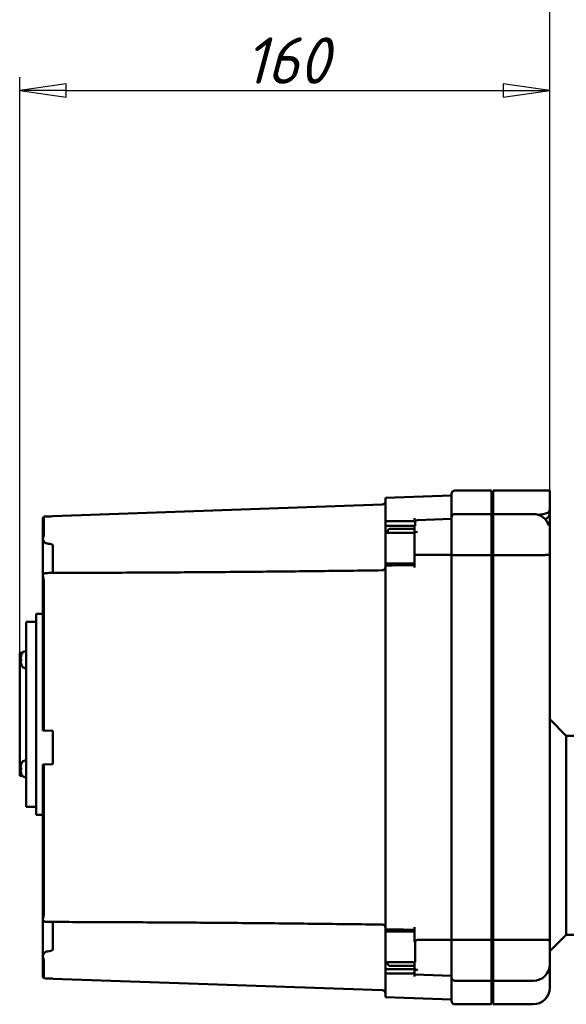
# Model space of a CAD drawing. Header units: millimetres. Extents: x -4631 to 9712, y -389 to 1491.
# Tile 12 of 33: x 294 to 459, y 697 to 994. Entities that reach past the tile are written whole.
import ezdxf

# ---------------------------------------------------------------- set-up
doc = ezdxf.new("R2010")
doc.units = ezdxf.units.MM
doc.header["$LTSCALE"] = 4
doc.layers.add('Видимый контур (ГОСТ)', color=7, linetype='Continuous', lineweight=50)
doc.layers.add('Размер (ГОСТ)', color=7, linetype='Continuous', lineweight=25)
doc.styles.add('Обычный текст (ГОСТ)', font='GOST Common Italic.ttf')
doc.dimstyles.new('Обычный (ГОСТ)', dxfattribs={"dimscale": 4, "dimtxt": 3.5, "dimasz": 3.5, "dimexe": 1, "dimexo": 0, "dimgap": 0.5, "dimtad": 1, "dimtxsty": 'Обычный текст (ГОСТ)', "dimblk": 'Filled-1', "dimcen": 0.09, "dimdle": 15, "dimclrd": 256, "dimclre": 256, "dimclrt": 256, "dimazin": 2, "dimtfac": 0.714286, "dimtdec": 3, "dimtmove": 0, "dimatfit": 3, "dimfxl": 1, "dimtolj": 1, "dimlwd": 25, "dimlwe": 25, "dimarcsym": 0})

# ---------------------------------------------------------------- blocks, each defined once
blk = doc.blocks.new('Filled-1')
at = {"color": 0}
for p, q in [((0, 0), (-1, 0.143)), ((-1, 0.143), (-1, -0.143)), ((-1, 0), (0, 0)), ((-1, -0.143), (0, 0))]:
    blk.add_line(p, q, dxfattribs=at)
at = {"color": 0, "flags": 128}
blk.add_lwpolyline([(-1, -0.143), (0, 0), (-1, 0.143), (-1, -0.143)], dxfattribs=at)
at = {"color": 0}
blk.add_solid([(-1, -0.143), (0, 0), (-1, 0.143), (-1, -0.143)], dxfattribs=at)
blk = doc.blocks.new('*D10')
at = {"layer": 'Defpoints', "color": 0, "linetype": 'Continuous', "transparency": 16777216}
for p in [(454.11, 973.12), (454.11, 833.12), (294.11, 803.43)]:
    blk.add_point(p, dxfattribs=at)
at = {"layer": 'Размер (ГОСТ)', "linetype": 'Continuous', "lineweight": 25, "transparency": 16777216}
for p, q in [((294.11, 803.43), (294.11, 977.12)), ((454.11, 833.12), (454.11, 977.12)), ((308.11, 973.12), (440.11, 973.12))]:
    blk.add_line(p, q, dxfattribs=at)
at = {"layer": 'Размер (ГОСТ)', "linetype": 'Continuous', "lineweight": 25, "transparency": 16777216, "xscale": 14, "yscale": 14, "zscale": 14, "rotation": 180}
blk.add_blockref('Filled-1', (294.11, 973.12), dxfattribs=at)
at = {"layer": 'Размер (ГОСТ)', "linetype": 'Continuous', "lineweight": 25, "transparency": 16777216, "xscale": 14, "yscale": 14, "zscale": 14}
blk.add_blockref('Filled-1', (454.11, 973.12), dxfattribs=at)
at = {"layer": 'Размер (ГОСТ)', "linetype": 'Continuous', "lineweight": 25, "transparency": 16777216, "insert": (361.99, 989.12), "char_height": 14, "attachment_point": 1, "style": 'Обычный текст (ГОСТ)'}
blk.add_mtext('\\A1;160', dxfattribs=at)
blk = doc.blocks.new('*D11')
at = {"layer": 'Defpoints', "color": 0, "linetype": 'Continuous', "transparency": 16777216}
for p in [(524.11, 1022.63), (524.11, 962.63), (454.11, 833.12)]:
    blk.add_point(p, dxfattribs=at)
at = {"layer": 'Размер (ГОСТ)', "linetype": 'Continuous', "lineweight": 25, "transparency": 16777216}
for p, q in [((454.11, 833.12), (454.11, 1026.63)), ((524.11, 962.63), (524.11, 1026.63)), ((468.11, 1022.63), (510.11, 1022.63))]:
    blk.add_line(p, q, dxfattribs=at)
at = {"layer": 'Размер (ГОСТ)', "linetype": 'Continuous', "lineweight": 25, "transparency": 16777216, "xscale": 14, "yscale": 14, "zscale": 14, "rotation": 180}
blk.add_blockref('Filled-1', (454.11, 1022.63), dxfattribs=at)
at = {"layer": 'Размер (ГОСТ)', "linetype": 'Continuous', "lineweight": 25, "transparency": 16777216, "xscale": 14, "yscale": 14, "zscale": 14}
blk.add_blockref('Filled-1', (524.11, 1022.63), dxfattribs=at)
at = {"layer": 'Размер (ГОСТ)', "linetype": 'Continuous', "lineweight": 25, "transparency": 16777216, "insert": (480.74, 1038.81), "char_height": 14, "attachment_point": 1, "style": 'Обычный текст (ГОСТ)'}
blk.add_mtext('\\A1;70', dxfattribs=at)

msp = doc.modelspace()

# ---------------------------------------------------------------- linework, layer by layer
at = {"layer": 'Видимый контур (ГОСТ)'}
for p, q in [((404.514, 850.179), (424.514, 850.878)), ((404.514, 843.73), (404.514, 850.179)), ((424.514, 844.307), (424.514, 851.378)), ((436.514, 852.378), (425.514, 852.378)), ((436.514, 852.378), (436.514, 845.307)), ((437.014, 852.378), (437.014, 845.307)), ((454.114, 852.378), (437.014, 852.378)), ((454.114, 852.378), (454.114, 846.568)), ((304.114, 844.673), (403.549, 848.146)), ((301.114, 837.834), (301.114, 843.864)), ((301.364, 844.525), (301.364, 838.879)), ((304.114, 844.673), (304.114, 844.625)), ((404.514, 843.73), (404.514, 843.108)), ((413.264, 844.021), (413.264, 843.108)), ((414.229, 843.447), (424.514, 843.807)), ((424.514, 832.937), (424.514, 844.307)), ((436.514, 845.307), (425.514, 845.307)), ((436.514, 845.307), (436.514, 832.937)), ((437.014, 845.307), (437.014, 832.937)), ((449.114, 845.307), (437.014, 845.307)), ((454.114, 846.568), (454.114, 846.217)), ((454.114, 845.978), (454.114, 846.217)), ((454.114, 845.978), (454.114, 845.194)), ((404.514, 841.786), (404.514, 843.108)), ((404.514, 843.108), (413.513, 843.108)), ((404.514, 841.786), (413.513, 841.786)), ((404.514, 839.814), (404.514, 841.786)), ((406.064, 840.881), (413.264, 840.881)), ((413.264, 839.871), (413.264, 841.329)), ((413.513, 843.108), (413.513, 841.786)), ((301.114, 837.834), (301.114, 826.765)), ((404.514, 839.814), (405.264, 839.814)), ((404.514, 839.664), (404.514, 839.814)), ((404.514, 830.365), (404.514, 839.664)), ((404.514, 839.664), (413.264, 839.664)), ((405.264, 839.664), (405.264, 840.316)), ((413.264, 839.871), (414.229, 839.894)), ((413.264, 832.95), (413.264, 839.871)), ((454.114, 840.305), (454.114, 833.125)), ((304.114, 827.531), (304.114, 835.844)), ((413.264, 832.95), (413.264, 829.132)), ((424.514, 716.818), (424.514, 832.937)), ((436.514, 832.937), (425.514, 832.937)), ((436.514, 832.937), (436.514, 716.818)), ((449.114, 832.937), (437.014, 832.937)), ((437.014, 832.937), (437.014, 716.818)), ((454.114, 833.125), (454.114, 716.631)), ((404.514, 830.365), (404.514, 829.799)), ((404.514, 830.365), (413.264, 830.365)), ((404.514, 829.799), (404.514, 829.035)), ((404.514, 720.721), (404.514, 829.035)), ((437.014, 829.173), (436.514, 829.173)), ((301.114, 780.035), (301.114, 826.765)), ((301.364, 825.196), (301.364, 780.022)), ((299.114, 815.177), (299.114, 754.579)), ((301.114, 815.177), (299.114, 815.177)), ((296.114, 812.747), (296.114, 757.008)), ((299.114, 812.747), (296.114, 812.747)), ((294.114, 803.432), (294.114, 766.324)), ((294.917, 803.432), (294.114, 803.432)), ((294.607, 802.744), (294.607, 802.73)), ((295.714, 803.828), (296.114, 803.828)), ((294.392, 801.587), (294.607, 801.568)), ((294.392, 801.07), (294.607, 801.089)), ((294.607, 801.654), (294.607, 801.002)), ((294.607, 799.927), (294.607, 799.913)), ((295.714, 798.828), (296.114, 798.828)), ((459.114, 778.37), (454.114, 783.37)), ((301.114, 780.035), (301.364, 780.022)), ((301.364, 780.022), (304.114, 779.878)), ((304.114, 779.878), (304.114, 769.878)), ((459.114, 778.37), (464.114, 778.37)), ((459.114, 778.37), (459.114, 718.37)), ((294.607, 769.843), (294.607, 769.829)), ((295.714, 770.927), (296.114, 770.927)), ((301.364, 769.734), (301.114, 769.72)), ((301.114, 722.991), (301.114, 769.72)), ((304.114, 769.878), (301.364, 769.734)), ((301.364, 769.734), (301.364, 724.56)), ((294.392, 768.686), (294.607, 768.667)), ((294.392, 768.169), (294.607, 768.188)), ((294.607, 768.753), (294.607, 768.101)), ((294.607, 767.026), (294.607, 767.011)), ((294.917, 766.324), (294.114, 766.324)), ((295.714, 765.927), (296.114, 765.927)), ((299.114, 757.008), (296.114, 757.008)), ((301.114, 754.579), (299.114, 754.579)), ((301.114, 722.991), (301.114, 711.922)), ((304.114, 713.911), (304.114, 722.225)), ((404.514, 720.721), (404.514, 719.956)), ((404.514, 719.956), (404.514, 719.391)), ((404.514, 710.104), (404.514, 719.391)), ((404.514, 719.391), (413.264, 719.391)), ((413.264, 720.623), (413.264, 716.208)), ((437.014, 720.582), (436.514, 720.582)), ((413.513, 716.19), (413.513, 710.104)), ((424.514, 705.449), (424.514, 716.818)), ((436.514, 716.818), (425.514, 716.818)), ((436.514, 716.818), (436.514, 704.449)), ((449.114, 716.818), (437.014, 716.818)), ((437.014, 716.818), (437.014, 704.449)), ((459.114, 718.37), (454.114, 713.37)), ((454.114, 716.631), (454.114, 709.449)), ((459.114, 718.37), (464.114, 718.37)), ((301.114, 705.891), (301.114, 711.922)), ((301.364, 710.876), (301.364, 705.23)), ((404.514, 710.104), (413.513, 710.104)), ((404.514, 710.089), (404.514, 710.104)), ((404.514, 707.978), (404.514, 710.089)), ((404.514, 710.089), (405.264, 710.089)), ((405.264, 709.558), (405.264, 710.104)), ((413.264, 708.473), (413.264, 710.104)), ((404.514, 706.647), (404.514, 707.978)), ((404.514, 707.978), (413.264, 707.978)), ((413.264, 708.955), (406.064, 708.955)), ((413.264, 707.978), (413.264, 707.749)), ((413.264, 706.342), (413.264, 707.749)), ((413.264, 707.749), (414.229, 707.723)), ((454.114, 709.449), (454.114, 702.378)), ((304.114, 705.131), (304.114, 705.082)), ((304.114, 705.082), (403.549, 701.61)), ((404.514, 706.647), (404.514, 706.025)), ((404.514, 706.647), (413.264, 706.647)), ((404.514, 699.576), (404.514, 706.025)), ((413.264, 706.342), (413.264, 705.735)), ((413.264, 706.342), (424.514, 705.949)), ((424.514, 698.378), (424.514, 705.449)), ((436.514, 704.449), (425.514, 704.449)), ((436.514, 704.449), (436.514, 697.378)), ((437.014, 704.449), (437.014, 697.378)), ((449.114, 704.449), (437.014, 704.449)), ((404.514, 699.576), (424.514, 698.878)), ((436.514, 697.378), (425.514, 697.378)), ((449.114, 697.378), (437.014, 697.378))]:
    msp.add_line(p, q, dxfattribs=at)
at = {"layer": 'Видимый контур (ГОСТ)', "flags": 128}
msp.add_lwpolyline([(454.002, 845.221), (454.01, 845.258), (454.018, 845.294), (454.026, 845.33), (454.034, 845.366), (454.041, 845.401), (454.048, 845.436), (454.055, 845.47), (454.061, 845.503), (454.067, 845.537), (454.073, 845.569), (454.078, 845.601), (454.084, 845.633), (454.088, 845.664), (454.093, 845.695), (454.097, 845.726), (454.1, 845.756), (454.104, 845.785), (454.106, 845.814), (454.109, 845.842), (454.111, 845.871), (454.112, 845.898), (454.113, 845.925), (454.114, 845.952), (454.114, 845.978)], dxfattribs=at)
at = {"layer": 'Видимый контур (ГОСТ)'}
for centre, radius, start, end in [((425.514, 851.378), 1, 90, 180), ((403.514, 849.145), 1, 272, 0), ((425.514, 844.307), 1, 90, 180), ((449.114, 840.307), 5, 18.03544, 90), ((414.264, 842.448), 1, 92, 138.69006), ((403.514, 829.324), 1, 270.77483, 0), ((294.747, 802.744), 0.14, 160.54359, 180), ((298.754, 801.328), 4.39, 153.73923, 160.54359), ((295.714, 802.828), 1, 90.01, 153.73923), ((294.747, 799.913), 0.14, 180, 199.45641), ((298.754, 801.328), 4.39, 199.45641, 206.26077), ((295.714, 799.828), 1, 206.26077, 269.99), ((294.747, 769.843), 0.14, 160.54359, 180), ((298.754, 768.427), 4.39, 153.73923, 160.54359), ((295.714, 769.927), 1, 90.01, 153.73923), ((294.747, 767.011), 0.14, 180, 199.45641), ((298.754, 768.427), 4.39, 199.45641, 206.26077), ((295.714, 766.927), 1, 206.26077, 269.99), ((403.514, 720.432), 1, 0, 89.22518), ((449.114, 709.449), 5, 270, 0), ((425.514, 705.449), 1, 180, 270), ((403.514, 700.61), 1, 0, 88), ((449.114, 702.378), 5, 270, 0), ((425.514, 698.378), 1, 180, 270)]:
    msp.add_arc(centre, radius, start, end, dxfattribs=at)
for centre, major_axis, ratio, start_param, end_param in [((5612.361, 619.565), (-7832.351, 0), 0.0390783, 5.4570649, 5.4575426), ((298.74, 801.343), (3.157, 3.046), 0.9920917, 2.0414611, 2.2736634), ((298.74, 801.167), (-4.37, 0.384), 0.0903208, 5.954588, 6.1867903), ((298.74, 801.49), (-4.37, -0.384), 0.0903208, 0.096395, 0.3285973), ((298.74, 801.314), (-3.157, 3.046), 0.9920917, 0.8679292, 1.1001315), ((298.74, 768.442), (3.157, 3.046), 0.9920917, 2.0414611, 2.2736634), ((298.74, 768.266), (-4.37, 0.384), 0.0903208, 5.954588, 6.1867903), ((298.74, 768.588), (-4.37, -0.384), 0.0903208, 0.096395, 0.3285973), ((298.74, 768.412), (-3.157, 3.046), 0.9920917, 0.8679292, 1.1001315), ((5612.361, 930.19), (-7832.351, 0), 0.0390783, 0.8256427, 0.8261204)]:
    msp.add_ellipse(centre, major_axis=major_axis, ratio=ratio, start_param=start_param, end_param=end_param, dxfattribs=at)
for points, knots in [([(301.364, 844.525), (301.293, 844.443), (301.23, 844.342), (301.143, 844.133), (301.114, 843.987), (301.114, 843.864)], [0.080337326, 0.080337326, 0.080337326, 0.080337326, 0.111245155, 0.111245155, 0.148266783, 0.148266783, 0.148266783, 0.148266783]), ([(454.114, 846.217), (454.114, 846.199), (454.112, 846.181), (454.078, 846.013), (453.92, 845.864), (453.37, 845.584), (452.982, 845.456), (452.025, 845.241), (451.464, 845.156), (450.772, 845.092), (450.69, 845.085), (450.607, 845.079)], [2.34937301, 2.34937301, 2.34937301, 2.34937301, 2.37301144, 2.37301144, 2.56830776, 2.56830776, 2.76361928, 2.76361928, 2.95894012, 2.95894012, 2.98510652, 2.98510652, 2.98510652, 2.98510652]), ([(452.563, 843.927), (452.663, 843.9), (452.757, 843.884), (453.037, 843.876), (453.2, 843.93), (453.515, 844.145), (453.673, 844.338), (453.886, 844.795), (453.952, 844.998), (454.002, 845.22)], [0.24505401, 0.24505401, 0.24505401, 0.24505401, 0.29833004, 0.29833004, 0.41079246, 0.41079246, 0.54707035, 0.54707035, 0.63437576, 0.63437576, 0.63437576, 0.63437576]), ([(454.114, 841.006), (454.114, 842.038), (454.114, 842.785), (454.114, 844.002), (454.114, 844.519), (454.114, 845.193)], [-0.84782877, -0.84782877, -0.84782877, -0.84782877, -0.28299284, -0.28299284, 0, 0, 0, 0]), ([(405.264, 840.316), (405.264, 840.387), (405.288, 840.471), (405.366, 840.601), (405.433, 840.671), (405.573, 840.768), (405.672, 840.813), (405.853, 840.865), (405.967, 840.881), (406.064, 840.881)], [-0.12164783, -0.12164783, -0.12164783, -0.12164783, -0.08978933, -0.08978933, -0.05899766, -0.05899766, -0.02916273, -0.02916273, 0, 0, 0, 0]), ([(413.264, 841.329), (413.264, 841.415), (413.294, 841.517), (413.381, 841.662), (413.444, 841.73), (413.513, 841.786)], [-0.150544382, -0.150544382, -0.150544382, -0.150544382, -0.111795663, -0.111795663, -0.080837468, -0.080837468, -0.080837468, -0.080837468]), ([(454.114, 840.305), (454.114, 840.306), (454.114, 840.307), (454.114, 840.422), (454.114, 840.539), (454.114, 840.773), (454.114, 840.889), (454.114, 841.006)], [-0.099046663, -0.099046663, -0.099046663, -0.099046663, -0.098583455, -0.098583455, -0.04916909, -0.04916909, -0.000000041, -0.000000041, -0.000000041, -0.000000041]), ([(301.115, 837.869), (301.115, 837.858), (301.114, 837.848), (301.114, 837.836), (301.114, 837.835), (301.114, 837.834)], [0.1756522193, 0.1756522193, 0.1756522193, 0.1756522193, 0.1813015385, 0.1813015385, 0.1818705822, 0.1818705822, 0.1818705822, 0.1818705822]), ([(301.364, 838.879), (301.364, 838.802), (301.311, 838.678), (301.208, 838.395), (301.133, 838.169), (301.116, 837.893), (301.116, 837.881), (301.115, 837.869)], [0, 0, 0, 0, 0.10333489, 0.10333489, 0.26984711, 0.26984711, 0.27728317, 0.27728317, 0.27728317, 0.27728317]), ([(301.115, 837.869), (301.121, 837.757), (301.149, 837.638), (301.254, 837.35), (301.347, 837.176), (301.519, 836.921), (301.588, 836.829), (301.706, 836.698), (301.753, 836.651), (301.831, 836.585), (301.862, 836.562), (301.914, 836.53), (301.934, 836.518), (301.989, 836.493), (302.025, 836.481), (302.062, 836.476)], [0.16511913, 0.16511913, 0.16511913, 0.16511913, 0.20901691, 0.20901691, 0.27090625, 0.27090625, 0.30571103, 0.30571103, 0.32545665, 0.32545665, 0.33708849, 0.33708849, 0.34423313, 0.34423313, 0.35560517, 0.35560517, 0.35560517, 0.35560517]), ([(302.062, 836.476), (302.58, 836.403), (303.171, 836.303), (303.739, 836.131), (303.882, 836.077), (304.02, 835.99), (304.056, 835.962), (304.091, 835.917), (304.1, 835.903), (304.111, 835.873), (304.114, 835.859), (304.114, 835.844)], [0.00051203, 0.00051203, 0.00051203, 0.00051203, 0.1573396, 0.1573396, 0.21521212, 0.21521212, 0.23780105, 0.23780105, 0.24706117, 0.24706117, 0.25539911, 0.25539911, 0.25539911, 0.25539911]), ([(424.514, 832.937), (424.514, 832.937), (424.522, 832.936), (424.537, 832.936), (424.552, 832.936), (424.574, 832.936), (424.603, 832.936), (424.656, 832.936), (424.732, 832.936), (424.826, 832.936), (424.918, 832.936), (425.026, 832.937), (425.145, 832.937), (425.262, 832.937), (425.388, 832.937), (425.514, 832.937)], [-0.31990975, -0.31990975, -0.31990975, -0.31990975, -0.29774916, -0.29774916, -0.29774916, -0.27613227, -0.27613227, -0.27613227, -0.23631761, -0.23631761, -0.23631761, -0.19772722, -0.19772722, -0.19772722, -0.15971948, -0.15971948, -0.15971948, -0.15971948]), ([(454.114, 833.125), (454.114, 833.125), (454.114, 833.124), (454.113, 833.088), (454.076, 833.059), (453.924, 833.012), (453.81, 832.995), (453.393, 832.957), (453.017, 832.946), (452.089, 832.935), (451.55, 832.935), (450.372, 832.936), (449.747, 832.937), (449.114, 832.937)], [-1.61249131, -1.61249131, -1.61249131, -1.61249131, -1.6112526, -1.6112526, -1.4989524, -1.4989524, -1.38592976, -1.38592976, -1.18812879, -1.18812879, -0.9957164, -0.9957164, -0.80562632, -0.80562632, -0.80562632, -0.80562632]), ([(301.114, 826.765), (301.114, 826.767), (301.114, 826.769), (301.114, 826.789), (301.115, 826.808), (301.115, 826.826)], [-0.0006493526, -0.0006493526, -0.0006493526, -0.0006493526, 0, 0, 0.006448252, 0.006448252, 0.006448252, 0.006448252]), ([(302.062, 827.484), (302.038, 827.484), (302.016, 827.483), (301.957, 827.478), (301.921, 827.475), (301.829, 827.462), (301.773, 827.451), (301.625, 827.413), (301.522, 827.374), (301.306, 827.239), (301.202, 827.131), (301.13, 826.936), (301.119, 826.882), (301.115, 826.826)], [0.00001882, 0.00001882, 0.00001882, 0.00001882, 0.00710995, 0.00710995, 0.01885826, 0.01885826, 0.04027376, 0.04027376, 0.08275615, 0.08275615, 0.1381384, 0.1381384, 0.15864678, 0.15864678, 0.15864678, 0.15864678]), ([(301.115, 826.826), (301.12, 826.716), (301.141, 826.591), (301.208, 826.268), (301.258, 826.071), (301.338, 825.641), (301.364, 825.425), (301.364, 825.196)], [0.098128, 0.098128, 0.098128, 0.098128, 0.14104813, 0.14104813, 0.19592576, 0.19592576, 0.25275826, 0.25275826, 0.25275826, 0.25275826]), ([(303.929, 827.53), (303.863, 827.53), (303.786, 827.529), (303.313, 827.522), (302.681, 827.504), (302.062, 827.484)], [0.02804652, 0.02804652, 0.02804652, 0.02804652, 0.04882123, 0.04882123, 0.15780926, 0.15780926, 0.15780926, 0.15780926]), ([(303.929, 827.53), (310.569, 827.546), (317.209, 827.57), (330.489, 827.632), (337.128, 827.67), (350.408, 827.761), (357.048, 827.814), (370.328, 827.934), (376.968, 828.002), (390.248, 828.152), (396.888, 828.234), (403.528, 828.324)], [0.547079, 0.547079, 0.547079, 0.547079, 2.540943, 2.540943, 4.5348069, 4.5348069, 6.5286708, 6.5286708, 8.5225347, 8.5225347, 10.5163986, 10.5163986, 10.5163986, 10.5163986]), ([(294.393, 801.587), (294.391, 801.586), (294.389, 801.588), (294.387, 801.601), (294.386, 801.612), (294.385, 801.638), (294.386, 801.655), (294.387, 801.693), (294.389, 801.714), (294.391, 801.744), (294.392, 801.754), (294.393, 801.764)], [0, 0, 0, 0, 0.006105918, 0.006105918, 0.012211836, 0.012211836, 0.018306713, 0.018306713, 0.02440159, 0.02440159, 0.027283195, 0.027283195, 0.027283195, 0.027283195]), ([(294.393, 800.893), (294.391, 800.913), (294.389, 800.935), (294.387, 800.976), (294.386, 800.996), (294.385, 801.027), (294.386, 801.041), (294.387, 801.061), (294.389, 801.067), (294.391, 801.07), (294.392, 801.07), (294.393, 801.069)], [0, 0, 0, 0, 0.006105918, 0.006105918, 0.012211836, 0.012211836, 0.018306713, 0.018306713, 0.02440159, 0.02440159, 0.027283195, 0.027283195, 0.027283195, 0.027283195]), ([(294.393, 768.686), (294.391, 768.684), (294.389, 768.687), (294.387, 768.7), (294.386, 768.71), (294.385, 768.737), (294.386, 768.753), (294.387, 768.792), (294.389, 768.813), (294.391, 768.842), (294.392, 768.852), (294.393, 768.862)], [0, 0, 0, 0, 0.006105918, 0.006105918, 0.012211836, 0.012211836, 0.018306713, 0.018306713, 0.02440159, 0.02440159, 0.027283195, 0.027283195, 0.027283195, 0.027283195]), ([(294.393, 767.992), (294.391, 768.012), (294.389, 768.034), (294.387, 768.075), (294.386, 768.094), (294.385, 768.126), (294.386, 768.14), (294.387, 768.16), (294.389, 768.166), (294.391, 768.169), (294.392, 768.169), (294.393, 768.168)], [0, 0, 0, 0, 0.006105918, 0.006105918, 0.012211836, 0.012211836, 0.018306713, 0.018306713, 0.02440159, 0.02440159, 0.027283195, 0.027283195, 0.027283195, 0.027283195]), ([(301.114, 722.991), (301.114, 722.989), (301.114, 722.987), (301.114, 722.966), (301.115, 722.948), (301.115, 722.929)], [-0.0006503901, -0.0006503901, -0.0006503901, -0.0006503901, 0, 0, 0.0064471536, 0.0064471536, 0.0064471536, 0.0064471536]), ([(301.364, 724.56), (301.364, 724.224), (301.311, 723.956), (301.208, 723.459), (301.133, 723.186), (301.116, 722.949), (301.116, 722.939), (301.115, 722.929)], [0, 0, 0, 0, 0.10333497, 0.10333497, 0.26984727, 0.26984727, 0.27728342, 0.27728342, 0.27728342, 0.27728342]), ([(301.115, 722.929), (301.121, 722.835), (301.149, 722.75), (301.254, 722.57), (301.347, 722.485), (301.519, 722.387), (301.588, 722.357), (301.706, 722.32), (301.753, 722.309), (301.831, 722.294), (301.862, 722.289), (301.914, 722.282), (301.934, 722.279), (301.989, 722.274), (302.025, 722.272), (302.062, 722.271)], [0.16511909, 0.16511909, 0.16511909, 0.16511909, 0.20901857, 0.20901857, 0.2709072, 0.2709072, 0.30571159, 0.30571159, 0.32545699, 0.32545699, 0.33708871, 0.33708871, 0.34423328, 0.34423328, 0.35560521, 0.35560521, 0.35560521, 0.35560521]), ([(302.062, 722.271), (302.58, 722.254), (303.171, 722.237), (303.714, 722.227), (303.835, 722.225), (303.929, 722.225)], [0.00051203, 0.00051203, 0.00051203, 0.00051203, 0.15733961, 0.15733961, 0.20572173, 0.20572173, 0.20572173, 0.20572173]), ([(403.528, 721.432), (396.888, 721.522), (390.248, 721.604), (376.968, 721.754), (370.328, 721.821), (357.048, 721.941), (350.408, 721.994), (337.128, 722.085), (330.489, 722.124), (317.209, 722.186), (310.569, 722.209), (303.929, 722.225)], [0.395066, 0.395066, 0.395066, 0.395066, 2.3889299, 2.3889299, 4.3827938, 4.3827938, 6.3766577, 6.3766577, 8.3705216, 8.3705216, 10.3643854, 10.3643854, 10.3643854, 10.3643854]), ([(413.513, 716.19), (413.588, 716.362), (413.677, 716.496), (413.84, 716.662), (413.918, 716.721), (414.073, 716.788), (414.144, 716.805), (414.222, 716.806), (414.226, 716.806), (414.229, 716.806)], [0.721306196, 0.721306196, 0.721306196, 0.721306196, 0.762128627, 0.762128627, 0.789782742, 0.789782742, 0.809787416, 0.809787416, 0.810787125, 0.810787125, 0.810787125, 0.810787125]), ([(424.514, 716.818), (424.514, 716.819), (424.522, 716.819), (424.537, 716.819), (424.552, 716.819), (424.574, 716.82), (424.603, 716.82), (424.656, 716.82), (424.731, 716.82), (424.826, 716.819), (424.918, 716.819), (425.026, 716.819), (425.145, 716.818), (425.262, 716.818), (425.388, 716.818), (425.514, 716.818)], [-0.31991777, -0.31991777, -0.31991777, -0.31991777, -0.29776311, -0.29776311, -0.29776311, -0.27614556, -0.27614556, -0.27614556, -0.23632792, -0.23632792, -0.23632792, -0.19773559, -0.19773559, -0.19773559, -0.15972743, -0.15972743, -0.15972743, -0.15972743]), ([(454.114, 716.631), (454.114, 716.631), (454.114, 716.631), (454.113, 716.668), (454.076, 716.696), (453.924, 716.743), (453.81, 716.761), (453.393, 716.798), (453.017, 716.809), (452.089, 716.82), (451.55, 716.82), (450.372, 716.819), (449.747, 716.818), (449.114, 716.818)], [-0.00123871, -0.00123871, -0.00123871, -0.00123871, 0, 0, 0.11230036, 0.11230036, 0.22532317, 0.22532317, 0.42312441, 0.42312441, 0.61553708, 0.61553708, 0.80562743, 0.80562743, 0.80562743, 0.80562743]), ([(302.062, 713.279), (302.038, 713.276), (302.016, 713.27), (301.957, 713.249), (301.921, 713.231), (301.829, 713.172), (301.773, 713.123), (301.625, 712.975), (301.522, 712.844), (301.306, 712.51), (301.202, 712.301), (301.13, 712.023), (301.119, 711.953), (301.115, 711.886)], [0.00001882, 0.00001882, 0.00001882, 0.00001882, 0.00710994, 0.00710994, 0.01885824, 0.01885824, 0.04027372, 0.04027372, 0.08275608, 0.08275608, 0.13813835, 0.13813835, 0.15864681, 0.15864681, 0.15864681, 0.15864681]), ([(304.114, 713.911), (304.114, 713.896), (304.111, 713.882), (304.098, 713.849), (304.088, 713.833), (304.052, 713.791), (304.021, 713.767), (303.914, 713.697), (303.811, 713.654), (303.313, 713.479), (302.681, 713.367), (302.062, 713.279)], [0, 0, 0, 0, 0.00455786, 0.00455786, 0.0103664, 0.0103664, 0.02110275, 0.02110275, 0.04882125, 0.04882125, 0.15780929, 0.15780929, 0.15780929, 0.15780929]), ([(301.114, 711.922), (301.114, 711.921), (301.114, 711.92), (301.114, 711.908), (301.115, 711.897), (301.115, 711.886)], [-0.0006493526, -0.0006493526, -0.0006493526, -0.0006493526, 0, 0, 0.0064481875, 0.0064481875, 0.0064481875, 0.0064481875]), ([(301.115, 711.886), (301.12, 711.754), (301.141, 711.627), (301.208, 711.354), (301.258, 711.223), (301.338, 711.006), (301.364, 710.929), (301.364, 710.876)], [0.09812795, 0.09812795, 0.09812795, 0.09812795, 0.14104822, 0.14104822, 0.19592583, 0.19592583, 0.25275832, 0.25275832, 0.25275832, 0.25275832]), ([(406.064, 708.955), (405.966, 708.955), (405.85, 708.972), (405.668, 709.029), (405.57, 709.078), (405.43, 709.183), (405.364, 709.257), (405.287, 709.395), (405.264, 709.483), (405.264, 709.558)], [0, 0, 0, 0, 0.02946755, 0.02946755, 0.05915885, 0.05915885, 0.08916289, 0.08916289, 0.11950557, 0.11950557, 0.11950557, 0.11950557]), ([(414.229, 707.723), (414.114, 707.727), (413.986, 707.748), (413.769, 707.815), (413.646, 707.876), (413.471, 708.007), (413.388, 708.099), (413.293, 708.27), (413.264, 708.38), (413.264, 708.473)], [-0.59264116, -0.59264116, -0.59264116, -0.59264116, -0.55917437, -0.55917437, -0.52209316, -0.52209316, -0.48476501, -0.48476501, -0.44717103, -0.44717103, -0.44717103, -0.44717103]), ([(301.114, 705.891), (301.114, 705.768), (301.143, 705.623), (301.23, 705.414), (301.293, 705.312), (301.364, 705.23)], [0.444592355, 0.444592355, 0.444592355, 0.444592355, 0.481613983, 0.481613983, 0.512521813, 0.512521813, 0.512521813, 0.512521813])]:
    msp.add_open_spline(points, degree=3, knots=knots, dxfattribs=at)
for points in [[(453.865, 846.568), (454.03, 846.456), (454.114, 846.338), (454.114, 846.217)], [(453.868, 841.854), (453.868, 841.853), (453.868, 841.852), (453.869, 841.851)], [(424.514, 832.943), (420.812, 832.945), (417.033, 832.947), (413.264, 832.95)], [(404.514, 829.799), (407.431, 829.824), (410.348, 829.856), (413.264, 829.897)], [(294.607, 801.654), (294.607, 801.656), (294.61, 801.657), (294.615, 801.658)], [(294.615, 800.999), (294.61, 801), (294.607, 801.001), (294.607, 801.002)], [(294.607, 768.753), (294.607, 768.754), (294.61, 768.756), (294.615, 768.757)], [(294.615, 768.098), (294.61, 768.098), (294.607, 768.1), (294.607, 768.101)], [(413.264, 719.859), (410.348, 719.899), (407.431, 719.931), (404.514, 719.956)], [(413.264, 716.208), (413.347, 716.202), (413.43, 716.196), (413.513, 716.19)], [(424.514, 716.813), (421.128, 716.811), (417.677, 716.809), (414.229, 716.806)]]:
    msp.add_open_spline(points, degree=3, dxfattribs=at)

# ---------------------------------------------------------------- dimensions: what is measured, and where the dimension line sits
at = {"layer": 'Размер (ГОСТ)', "linetype": 'Continuous', "lineweight": 25}
for base, p1, p2, picture, middle in [((524.115, 1022.629), (454.114, 833.125), (524.115, 962.629), '*D11', (489.114, 1022.629)), ((454.114, 973.125), (294.114, 803.432), (454.114, 833.125), '*D10', (374.114, 973.125))]:
    dim = msp.add_linear_dim(base=base, p1=p1, p2=p2, dimstyle='Обычный (ГОСТ)', override={"dimgap": 0.5, "dimdec": 2, "dimtol": 0, "dimlim": 0, "dimtp": 0, "dimtm": 0, "dimtdec": 3, "dimtofl": 0, "dimatfit": 1}, dxfattribs=at)
    dim.commit()
    dim.dimension.update_dxf_attribs({"geometry": picture, "text_midpoint": middle, "dimtype": 160})

doc.saveas('drawing.dxf')
